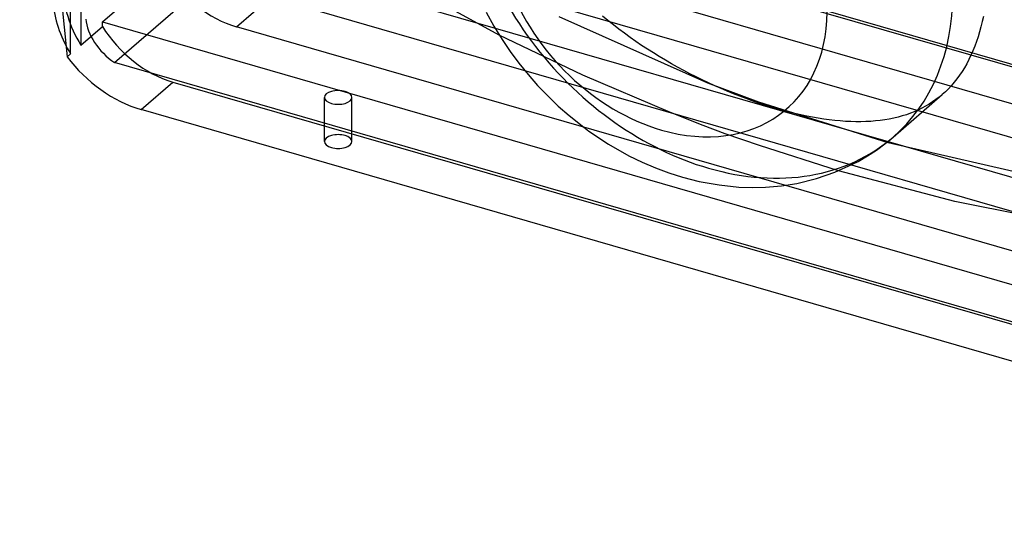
# Model space of a CAD drawing. Header units: millimetres. Extents: x -233 to 233, y -169 to 118.
# Tile 1 of 5: x -192 to 2, y -168 to -68. Entities that reach past the tile are written whole.
import ezdxf

# ---------------------------------------------------------------- set-up
doc = ezdxf.new("R2010")
doc.units = ezdxf.units.MM
doc.layers.add('HIDDEN', color=7, linetype='Continuous')
doc.layers.add('THICK', color=7, linetype='Continuous')

msp = doc.modelspace()

# ---------------------------------------------------------------- linework, layer by layer
at = {"layer": 'HIDDEN'}
for p, q in [((-181.58, -74.31), (-181.58, -7.46)), ((-179.58, -10.07), (-179.58, -72.58)), ((-137.83, -35.56), (175.33, -125.96)), ((167.72, -124.34), (-117.72, -41.94)), ((-150.33, -46.38), (162.83, -136.78)), ((161.47, -129.75), (-123.97, -47.35)), ((-162.83, -57.21), (150.33, -147.61)), ((-148.97, -69), (-136.47, -58.18)), ((-136.47, -58.18), (148.97, -140.58)), ((-175.33, -68.03), (-169.58, -63.05)), ((-56.35, -80.04), (-85.58, -67)), ((-76, -67.74), (-77.05, -66.87)), ((-179.58, -72.58), (-175.33, -68.9)), ((-175.33, -68.9), (-175.33, -68.03)), ((-175.33, -68.03), (137.83, -158.43)), ((136.47, -151.4), (-148.97, -69)), ((-74.94, -68.59), (-76, -67.74)), ((-73.86, -69.43), (-74.94, -68.59)), ((-72.76, -70.26), (-73.86, -69.43)), ((-80.93, -78.5), (-97.37, -70.6)), ((-71.65, -71.06), (-72.76, -70.26)), ((-70.53, -71.85), (-71.65, -71.06)), ((-69.39, -72.63), (-70.53, -71.85)), ((-68.24, -73.39), (-69.39, -72.63)), ((-67.08, -74.13), (-68.24, -73.39)), ((-182.24, -74.88), (-181.58, -74.31)), ((-65.91, -74.85), (-67.08, -74.13)), ((-64.72, -75.56), (-65.91, -74.85)), ((-63.53, -76.25), (-64.72, -75.56)), ((-62.33, -76.92), (-63.53, -76.25)), ((-61.12, -77.58), (-62.33, -76.92)), ((-63.72, -85.83), (-80.93, -78.5)), ((-59.91, -78.22), (-61.12, -77.58)), ((-58.69, -78.83), (-59.91, -78.22)), ((-57.47, -79.43), (-58.69, -78.83)), ((-167.72, -85.24), (-161.47, -79.83)), ((-161.47, -79.83), (123.97, -162.23)), ((-56.24, -80.02), (-57.47, -79.43)), ((-46.34, -83.78), (-56.35, -80.04)), ((-55.01, -80.58), (-56.24, -80.02)), ((-53.78, -81.12), (-55.01, -80.58)), ((-52.55, -81.64), (-53.78, -81.12)), ((-131.7, -91.51), (-131.7, -82.85)), ((-126.3, -91.51), (-126.3, -82.85)), ((-51.31, -82.15), (-52.55, -81.64)), ((-50.09, -82.63), (-51.31, -82.15)), ((-48.86, -83.09), (-50.09, -82.63)), ((-47.64, -83.53), (-48.86, -83.09)), ((-10.95, -82.8), (-11.59, -83.29)), ((-10.33, -82.29), (-10.95, -82.8)), ((-46.42, -83.95), (-47.64, -83.53)), ((-45.21, -84.35), (-46.42, -83.95)), ((-20.92, -91.76), (-46.34, -83.78)), ((-44, -84.73), (-45.21, -84.35)), ((-42.8, -85.09), (-44, -84.73)), ((-41.62, -85.42), (-42.8, -85.09)), ((-14.33, -84.98), (-15.06, -85.33)), ((-13.61, -84.59), (-14.33, -84.98)), ((-12.92, -84.18), (-13.61, -84.59)), ((-12.24, -83.75), (-12.92, -84.18)), ((-11.59, -83.29), (-12.24, -83.75)), ((-57.27, -88.38), (-63.72, -85.83)), ((-40.44, -85.73), (-41.62, -85.42)), ((-39.27, -86.02), (-40.44, -85.73)), ((-38.11, -86.28), (-39.27, -86.02)), ((-36.96, -86.53), (-38.11, -86.28)), ((-35.83, -86.75), (-36.96, -86.53)), ((-34.71, -86.94), (-35.83, -86.75)), ((-33.6, -87.11), (-34.71, -86.94)), ((-19.86, -86.93), (-20.73, -87.1)), ((-19.01, -86.73), (-19.86, -86.93)), ((-18.19, -86.5), (-19.01, -86.73)), ((-17.38, -86.25), (-18.19, -86.5)), ((-16.59, -85.97), (-17.38, -86.25)), ((-15.82, -85.66), (-16.59, -85.97)), ((-15.06, -85.33), (-15.82, -85.66)), ((-52.95, -89.98), (-57.27, -88.38)), ((-32.51, -87.26), (-33.6, -87.11)), ((-31.44, -87.38), (-32.51, -87.26)), ((-30.38, -87.48), (-31.44, -87.38)), ((-29.33, -87.55), (-30.38, -87.48)), ((-28.3, -87.6), (-29.33, -87.55)), ((-27.29, -87.63), (-28.3, -87.6)), ((-26.3, -87.63), (-27.29, -87.63)), ((-25.33, -87.6), (-26.3, -87.63)), ((-24.37, -87.55), (-25.33, -87.6)), ((-23.43, -87.48), (-24.37, -87.55)), ((-22.51, -87.38), (-23.43, -87.48)), ((-21.61, -87.25), (-22.51, -87.38)), ((-20.73, -87.1), (-21.61, -87.25)), ((-46.24, -92.29), (-52.95, -89.98)), ((-30.69, -97.25), (-46.24, -92.29)), ((5.02, -97.75), (-20.92, -91.76))]:
    msp.add_line(p, q, dxfattribs=at)
for centre, major_axis, ratio, start_param, end_param in [((-56.26, -48.73), (-36.29, 41.91), 0.75, 0.713724, 2.284521), ((-148.97, -51.68), (13.09, -15.12), 0.75, -1.784367, -0.857072), ((-165.72, -66.19), (-13.09, 15.12), 0.75, 0.713724, 1.357225), ((-161.47, -62.51), (-13.09, 15.12), 0.75, 1.357225, 2.284521), ((-167.72, -67.92), (13.09, -15.12), 0.75, -1.874785, -1.784367), ((-129, -91.51), (2.7, 0), 0.5, 1.047198, 3.141624), ((-129, -91.51), (2.7, 0), 0.5, 0.000031, 1.047198), ((-56.26, -48.73), (-36.29, 41.91), 0.75, 2.284521, 3.141593), ((-129, -91.51), (2.7, 0), 0.5, -3.141561, -2.094395), ((-129, -91.51), (2.7, 0), 0.5, -2.094395, 0.000031)]:
    msp.add_ellipse(centre, major_axis=major_axis, ratio=ratio, start_param=start_param, end_param=end_param, dxfattribs=at)
at = {"layer": 'THICK'}
for p, q in [((-191.58, 14.89), (-182.24, -74.88)), ((-172.98, -76.02), (-138.55, -46.2)), ((-97.37, -70.6), (-115.95, -60.46)), ((-99.93, -66.13), (-98.43, -68.85)), ((-2.25, -66.94), (-2.47, -67.98)), ((-98.43, -68.85), (-96.8, -71.51)), ((-2.72, -69), (-2.99, -69.99)), ((-2.47, -67.98), (-2.72, -69)), ((-96.8, -71.51), (-95.2, -73.86)), ((-3.28, -70.96), (-3.6, -71.9)), ((-2.99, -69.99), (-3.28, -70.96)), ((-3.94, -72.82), (-4.3, -73.71)), ((-3.6, -71.9), (-3.94, -72.82)), ((-95.2, -73.86), (-93.5, -76.15)), ((-5.09, -75.42), (-5.51, -76.23)), ((-4.68, -74.58), (-5.09, -75.42)), ((-4.3, -73.71), (-4.68, -74.58)), ((121.33, -160.97), (-172.98, -76.02)), ((-93.5, -76.15), (-91.71, -78.37)), ((-5.96, -77.02), (-6.43, -77.77)), ((-5.51, -76.23), (-5.96, -77.02)), ((-91.71, -78.37), (-89.82, -80.51)), ((-7.44, -79.2), (-7.98, -79.88)), ((-6.93, -78.5), (-7.44, -79.2)), ((-6.43, -77.77), (-6.93, -78.5)), ((-89.82, -80.51), (-87.84, -82.57)), ((-9.11, -81.14), (-9.71, -81.73)), ((-8.53, -80.52), (-9.11, -81.14)), ((-7.98, -79.88), (-8.53, -80.52)), ((-87.84, -82.57), (-85.78, -84.54)), ((-19.97, -90.64), (-10.33, -82.28)), ((-9.71, -81.73), (-10.33, -82.29)), ((-85.78, -84.54), (-83.64, -86.42)), ((117.72, -167.64), (-167.72, -85.24)), ((-83.64, -86.42), (-81.43, -88.2)), ((-81.43, -88.2), (-79.74, -89.46)), ((-79.74, -89.46), (-75.87, -92.03)), ((-21.59, -91.96), (-19.97, -90.64)), ((-75.87, -92.03), (-71.87, -94.29)), ((-23.27, -93.2), (-21.59, -91.96)), ((-71.87, -94.29), (-69.29, -95.55)), ((-26.84, -95.41), (-25.02, -94.35)), ((-25.02, -94.35), (-23.27, -93.2)), ((-69.29, -95.55), (-66.68, -96.67)), ((-66.68, -96.67), (-64.04, -97.65)), ((-31.4, -97.55), (-27.93, -95.98)), ((-27.93, -95.98), (-26.84, -95.41)), ((-64.04, -97.65), (-61.39, -98.49)), ((-61.39, -98.49), (-58.07, -99.34)), ((-35.05, -98.8), (-31.4, -97.55)), ((-7.86, -103.3), (-30.69, -97.25)), ((-58.07, -99.34), (-54.15, -100.04)), ((-54.15, -100.04), (-50.26, -100.44)), ((-50.26, -100.44), (-47.64, -100.52)), ((-47.64, -100.52), (-45.06, -100.46)), ((-45.06, -100.46), (-41.93, -100.2)), ((-41.93, -100.2), (-38.88, -99.72)), ((-38.88, -99.72), (-35.05, -98.8)), ((15.39, -107.9), (-7.86, -103.3))]:
    msp.add_line(p, q, dxfattribs=at)
for centre, major_axis, ratio, start_param, end_param in [((-65.5, -56.72), (-24.59, 28.4), 0.75, 2.284521, 5.426113), ((-65.5, -56.72), (-24.59, 28.4), 0.75, 1.108497, 2.284521), ((-167.72, -67.92), (13.09, -15.12), 0.75, -2.427868, -1.874785), ((-56.26, -48.73), (-36.29, 41.91), 0.75, -3.141593, -2.427868), ((-169.95, -69.96), (7.49, -6.7), 0.661292, -2.512384, -1.392614), ((-169.37, -69.35), (14.98, -13.39), 0.661292, -1.868883, -0.941588), ((-129, -82.85), (-2.7, 0), 0.5, -2.094395, 0.000031), ((-129, -82.85), (-2.7, 0), 0.5, 0.000031, 1.047198), ((-129, -82.85), (-2.7, 0), 0.5, 1.047198, 3.141624), ((-129, -82.85), (-2.7, 0), 0.5, -3.141561, -2.094395)]:
    msp.add_ellipse(centre, major_axis=major_axis, ratio=ratio, start_param=start_param, end_param=end_param, dxfattribs=at)

doc.saveas('drawing.dxf')
